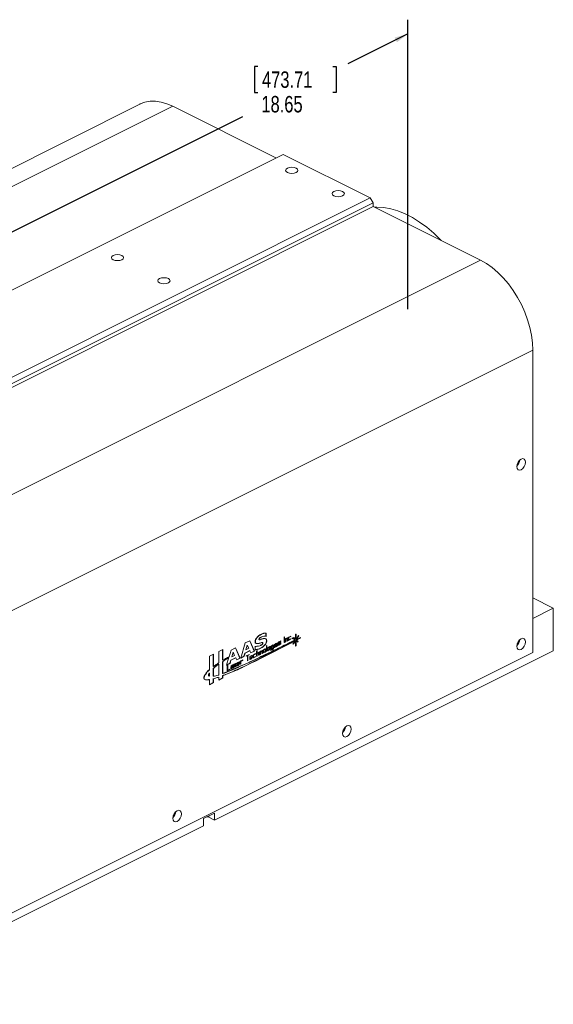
# Paper-space layout 'Sheet3' of a CAD drawing. Header units: inches. Extents: x 0.78 to 10.31, y 0.31 to 7.8.
# Tile 24 of 24: x 6.25 to 10.31, y 0.31 to 7.8. Entities that reach past the tile are written whole.
import ezdxf

# ---------------------------------------------------------------- set-up
doc = ezdxf.new("R2010")
doc.units = ezdxf.units.IN
doc.header["$MEASUREMENT"] = 0
doc.layers.add('SLD-0', color=7, linetype='Continuous')
doc.styles.add('SLDTEXTSTYLE3', font='TXT', dxfattribs={"width": 0.75})
doc.dimstyles.new('SLDDIMSTYLE2', dxfattribs={"dimtxt": 0.125, "dimasz": 0.13, "dimexe": 0, "dimexo": 0.0625, "dimgap": 0.03125, "dimtad": 0, "dimtih": 1, "dimtoh": 1, "dimlfac": 2, "dimrnd": 1e-09, "dimzin": 12, "dimdsep": 46, "dimtxsty": 'SLDTEXTSTYLE3', "dimsah": 1, "dimcen": 0.09, "dimadec": 0, "dimazin": 3, "dimtfac": 1, "dimtofl": 0, "dimtmove": 0, "dimatfit": 3, "dimfxl": 1, "dimfrac": 2, "dimtolj": 1, "dimtzin": 12, "dimarcsym": 0})

# ---------------------------------------------------------------- blocks, each defined once
blk = doc.blocks.new('_D_5')
at = {"layer": 'SLD-0'}
for p, q in [((9.2038, 5.5995), (9.2038, 7.8007)), ((9.2038, 7.6925), (8.7478, 7.4645)), ((8.0627, 7.4448), (8.0373, 7.4448)), ((8.0373, 7.4448), (8.0373, 7.2464)), ((8.6341, 7.4448), (8.6595, 7.4448)), ((8.6595, 7.4448), (8.6595, 7.2464)), ((8.0373, 7.2464), (8.0627, 7.2464)), ((8.6595, 7.2464), (8.6341, 7.2464)), ((2.6101, 4.3956), (7.949, 7.065)), ((2.6101, 3.0604), (2.6101, 4.5039))]:
    blk.add_line(p, q, dxfattribs=at)
for points in [[(9.2038, 7.6925), (9.1029, 7.6644), (9.1208, 7.6286)], [(2.6101, 4.3956), (2.7109, 4.4237), (2.6931, 4.4594)]]:
    blk.add_solid(points, dxfattribs=at)
at = {"layer": 'SLD-0', "char_height": 0.125, "attachment_point": 1, "style": 'SLDTEXTSTYLE3'}
for s, insert in [('473.71', (8.0944, 7.4075, -0.8317)), ('18.65', (8.0898, 7.2205, -0.8317))]:
    blk.add_mtext(s, dxfattribs=dict(at, insert=insert))

psp = doc.layouts.new('Sheet3')

# ---------------------------------------------------------------- linework, layer by layer
at = {"color": 7, "linetype": 'Continuous', "lineweight": 15}
for p, q in [((7.1649, 7.1579), (3.046, 5.0985)), ((3.2964, 5.0826), (7.4153, 7.142)), ((8.2009, 6.7493), (7.4153, 7.142)), ((8.255, 6.7763), (4.1361, 4.7169)), ((8.9179, 6.4449), (8.255, 6.7763)), ((4.799, 4.3854), (8.9179, 6.4449)), ((8.9179, 6.4449), (8.94, 6.4067)), ((8.94, 6.4067), (4.8211, 4.3473)), ((8.94, 6.4067), (8.94, 6.3797)), ((8.94, 6.3797), (9.7576, 5.9709)), ((9.7576, 5.9709), (5.6387, 3.9114)), ((10.1536, 5.2879), (6.0347, 3.2285)), ((10.1536, 5.2879), (10.1536, 2.9875)), ((10.3102, 3.325), (10.1536, 3.4033)), ((10.1536, 3.2467), (10.3102, 3.325)), ((10.3102, 3.325), (10.3102, 3.0002)), ((8.3342, 3.055), (8.348, 3.0761)), ((8.336, 3.0541), (8.3498, 3.0752)), ((7.7335, 1.7119), (10.3102, 3.0002)), ((8.1031, 3.0035), (8.1031, 2.9867)), ((8.1199, 2.9969), (8.1199, 3.0137)), ((8.1217, 2.996), (8.1217, 3.0128)), ((8.1909, 3.0264), (8.1909, 3.0507)), ((8.1985, 3.0451), (8.2097, 3.0507)), ((8.1985, 3.0361), (8.1985, 3.0413)), ((8.2003, 3.0353), (8.2003, 3.0404)), ((8.2359, 3.0625), (8.2238, 3.0565)), ((10.1536, 2.9875), (6.0347, 0.9281)), ((7.7232, 2.882), (7.7232, 2.9739)), ((7.725, 2.8811), (7.725, 2.9748)), ((7.7232, 2.882), (7.725, 2.8811)), ((7.7635, 2.8989), (7.7653, 2.898)), ((7.7653, 2.8172), (7.7653, 2.898)), ((7.8961, 2.8928), (7.884, 2.8867)), ((7.7335, 1.766), (7.6501, 1.7243)), ((7.6501, 1.6702), (7.6501, 1.7243)), ((7.6782, 1.7384), (7.6893, 1.734)), ((7.6893, 1.734), (7.7335, 1.7119)), ((7.7335, 1.766), (7.7335, 1.7119)), ((4.9334, 0.3118), (7.6501, 1.6702))]:
    psp.add_line(p, q, dxfattribs=at)
at = {"color": 144, "linetype": 'Continuous', "lineweight": 0}
for p, q in [((4.8211, 4.3202), (8.94, 6.3797)), ((8.0019, 3.0774), (7.9675, 3.0602)), ((8.0349, 2.9985), (8.0008, 3.0769)), ((8.0366, 2.9976), (8.0019, 3.0774)), ((8.1239, 3.1109), (8.1239, 3.1355)), ((8.1257, 3.1101), (8.1257, 3.1346)), ((8.2389, 3.0757), (8.2233, 3.0679)), ((8.2238, 3.0637), (8.2389, 3.0713)), ((8.2389, 3.0713), (8.2389, 3.0757)), ((8.2654, 3.1067), (8.2619, 3.1049)), ((8.2619, 3.1049), (8.2619, 3.0625)), ((8.2654, 3.0643), (8.2654, 3.1067)), ((8.2716, 3.088), (8.2716, 3.0674)), ((8.2734, 3.0899), (8.2845, 3.0955)), ((8.2734, 3.07), (8.2734, 3.0899)), ((8.2872, 3.0995), (8.2747, 3.0932)), ((8.2751, 3.089), (8.2863, 3.0946)), ((8.2751, 3.0691), (8.2751, 3.089)), ((8.2845, 3.0955), (8.2845, 3.0937)), ((8.2863, 3.0946), (8.2863, 3.0747)), ((8.2863, 3.0765), (8.2885, 3.0776)), ((8.2863, 3.0747), (8.2902, 3.0767)), ((8.2885, 3.0776), (8.2885, 3.0981)), ((8.2902, 3.0767), (8.2902, 3.0973)), ((8.2946, 3.0995), (8.2946, 3.0826)), ((8.2958, 3.0813), (8.3114, 3.0891)), ((8.2963, 3.1014), (8.3114, 3.109)), ((8.2963, 3.0853), (8.2963, 3.1014)), ((8.298, 3.0861), (8.2963, 3.0853)), ((8.3132, 3.1125), (8.2976, 3.1047)), ((8.2976, 3.0804), (8.3132, 3.0882)), ((8.298, 3.1005), (8.3132, 3.1081)), ((8.298, 3.0844), (8.298, 3.1005)), ((8.3132, 3.0919), (8.298, 3.0844)), ((8.3114, 3.109), (8.3114, 3.1116)), ((8.3114, 3.0891), (8.3114, 3.0911)), ((8.3132, 3.1081), (8.3132, 3.1125)), ((8.3132, 3.0882), (8.3132, 3.0919)), ((8.3273, 3.0997), (8.3232, 3.0977)), ((8.3232, 3.0977), (8.3232, 3.0926)), ((8.3232, 3.0926), (8.3273, 3.0946)), ((8.3273, 3.0946), (8.3273, 3.0997)), ((8.3469, 3.0769), (8.3301, 3.0511)), ((8.336, 3.1012), (8.3321, 3.0953)), ((8.3321, 3.0953), (8.3476, 3.082)), ((8.348, 3.09), (8.3357, 3.1008)), ((8.3498, 3.0891), (8.336, 3.1012)), ((8.348, 3.0907), (8.348, 3.09)), ((8.348, 3.0761), (8.3498, 3.0752)), ((8.3539, 3.1282), (8.3498, 3.1261)), ((8.3498, 3.1261), (8.3498, 3.0891)), ((8.3498, 3.0752), (8.3498, 3.036)), ((8.3521, 3.0886), (8.3521, 3.1273)), ((8.3539, 3.0913), (8.3521, 3.0886)), ((8.3521, 3.0389), (8.3521, 3.0775)), ((8.3521, 3.0775), (8.3539, 3.076)), ((8.3539, 3.0877), (8.3539, 3.1282)), ((8.3728, 3.1166), (8.3539, 3.0877)), ((8.3539, 3.0766), (8.3674, 3.065)), ((8.3539, 3.038), (8.3539, 3.0766)), ((8.3555, 3.0877), (8.3735, 3.1151)), ((8.359, 3.0893), (8.3555, 3.0877)), ((8.3684, 3.0721), (8.3556, 3.0833)), ((8.3573, 3.0868), (8.3752, 3.1142)), ((8.3701, 3.0712), (8.3574, 3.0824)), ((8.3658, 3.0663), (8.3684, 3.0721)), ((8.3674, 3.065), (8.3701, 3.0712)), ((8.3735, 3.1151), (8.3724, 3.1161)), ((8.3752, 3.1142), (8.3728, 3.1166)), ((8.3859, 3.0993), (8.3859, 3.1007)), ((8.3877, 3.0984), (8.3877, 3.1015)), ((7.7961, 3.0103), (7.7653, 2.9949)), ((7.7943, 2.9294), (7.7943, 3.0094)), ((7.7961, 2.9285), (7.7961, 3.0103)), ((7.8597, 3.0063), (7.8444, 2.9559)), ((7.8941, 3.0236), (7.8597, 3.0063)), ((7.9271, 2.9446), (7.893, 3.023)), ((7.9289, 2.9437), (7.8941, 3.0236)), ((7.9675, 3.0602), (7.9327, 2.9456)), ((7.9645, 2.9837), (8.0013, 3.0021)), ((7.9663, 2.9828), (8.0031, 3.0012)), ((7.9829, 3.0443), (7.9721, 3.0085)), ((7.9721, 3.0085), (7.9938, 3.0194)), ((7.9938, 3.0194), (7.9829, 3.0443)), ((8.0013, 3.0021), (8.0019, 3.0006)), ((8.0031, 3.0012), (8.0104, 2.9845)), ((8.0097, 2.9859), (8.0349, 2.9985)), ((8.0104, 2.9845), (8.0366, 2.9976)), ((8.0427, 3.0323), (8.0427, 3.0077)), ((8.0572, 3.0029), (8.0537, 3.0012)), ((8.0537, 3.0012), (8.0537, 2.9588)), ((8.0572, 2.9848), (8.0572, 3.0029)), ((8.0808, 2.9942), (8.0919, 2.9998)), ((8.0946, 3.0038), (8.0821, 2.9975)), ((8.0825, 2.9934), (8.0937, 2.9989)), ((8.0919, 2.9998), (8.0919, 2.998)), ((8.0937, 2.9989), (8.0937, 2.9791)), ((8.0959, 2.982), (8.0959, 3.0025)), ((8.0976, 2.9811), (8.0976, 3.0016)), ((8.1159, 3.011), (8.1048, 3.0054)), ((8.1048, 3.0054), (8.1048, 2.9893)), ((8.1186, 3.015), (8.1061, 3.0087)), ((8.1177, 3.0101), (8.1065, 3.0045)), ((8.1065, 3.0045), (8.1065, 2.9884)), ((8.1159, 3.0092), (8.1159, 3.011)), ((8.1177, 2.994), (8.1177, 3.0101)), ((8.1199, 3.0137), (8.1217, 3.0128)), ((8.1199, 2.9969), (8.1217, 2.996)), ((8.1312, 3.0399), (8.1277, 3.0382)), ((8.1277, 3.0382), (8.1277, 2.9958)), ((8.1277, 2.9975), (8.1294, 2.9984)), ((8.1277, 2.9958), (8.1312, 2.9975)), ((8.1294, 2.9984), (8.1294, 3.039)), ((8.1312, 2.9975), (8.1312, 3.0399)), ((8.1381, 3.0208), (8.1381, 3.0039)), ((8.1394, 3.0026), (8.1519, 3.0089)), ((8.151, 3.0283), (8.1398, 3.0227)), ((8.1398, 3.0227), (8.1398, 3.0066)), ((8.1398, 3.0066), (8.1416, 3.0074)), ((8.1537, 3.0323), (8.1411, 3.026)), ((8.1411, 3.0017), (8.1537, 3.008)), ((8.1528, 3.0274), (8.1416, 3.0218)), ((8.1416, 3.0218), (8.1416, 3.0057)), ((8.1416, 3.0057), (8.1528, 3.0113)), ((8.151, 3.0265), (8.151, 3.0283)), ((8.1528, 3.0113), (8.1528, 3.0274)), ((8.1549, 3.0141), (8.1549, 3.031)), ((8.1567, 3.0132), (8.1567, 3.0301)), ((8.1629, 3.0333), (8.1629, 3.0164)), ((8.1785, 3.0135), (8.1629, 3.0057)), ((8.1629, 3.0037), (8.1767, 3.0106)), ((8.1629, 3.002), (8.1785, 3.0098)), ((8.1629, 3.0057), (8.1629, 3.002)), ((8.1642, 3.0151), (8.1767, 3.0214)), ((8.1758, 3.0408), (8.1646, 3.0352)), ((8.1646, 3.0352), (8.1646, 3.019)), ((8.1646, 3.019), (8.1664, 3.0199)), ((8.1785, 3.0448), (8.1659, 3.0385)), ((8.1659, 3.0142), (8.1785, 3.0205)), ((8.1776, 3.0399), (8.1664, 3.0343)), ((8.1664, 3.0343), (8.1664, 3.0182)), ((8.1664, 3.0182), (8.1776, 3.0237)), ((8.1758, 3.039), (8.1758, 3.0408)), ((8.1767, 3.0214), (8.1767, 3.0196)), ((8.1776, 3.0237), (8.1776, 3.0399)), ((8.1785, 3.0205), (8.1785, 3.0135)), ((8.1797, 3.0159), (8.1797, 3.0434)), ((8.1815, 3.015), (8.1815, 3.0426)), ((8.1909, 3.0507), (8.1874, 3.0489)), ((8.1874, 3.0489), (8.1874, 3.0247)), ((8.1874, 3.0247), (8.1909, 3.0264)), ((8.1891, 3.0273), (8.1891, 3.0498)), ((8.1891, 3.0273), (8.1909, 3.0264)), ((8.1968, 3.0504), (8.1968, 3.0335)), ((8.1981, 3.0322), (8.2097, 3.038)), ((8.2097, 3.0579), (8.1985, 3.0523)), ((8.1985, 3.0523), (8.1985, 3.0451)), ((8.1985, 3.0413), (8.2106, 3.0473)), ((8.1985, 3.0451), (8.2003, 3.0442)), ((8.1985, 3.0413), (8.2003, 3.0404)), ((8.1985, 3.0361), (8.2003, 3.0353)), ((8.2124, 3.0619), (8.1999, 3.0556)), ((8.1999, 3.0313), (8.2115, 3.0371)), ((8.2003, 3.0442), (8.2115, 3.0498)), ((8.2003, 3.0404), (8.2124, 3.0464)), ((8.2115, 3.0408), (8.2003, 3.0353)), ((8.2097, 3.0507), (8.2097, 3.0579)), ((8.2097, 3.0507), (8.2115, 3.0498)), ((8.2097, 3.038), (8.2097, 3.04)), ((8.2115, 3.0371), (8.2115, 3.0408)), ((8.2137, 3.0525), (8.2137, 3.0606)), ((8.2154, 3.0516), (8.2154, 3.0597)), ((8.2203, 3.0627), (8.2203, 3.0546)), ((8.2359, 3.0536), (8.2203, 3.0458)), ((8.2203, 3.0421), (8.2359, 3.0499)), ((8.2203, 3.0458), (8.2203, 3.0421)), ((8.2238, 3.0583), (8.222, 3.0574)), ((8.222, 3.0574), (8.2238, 3.0565)), ((8.2233, 3.0524), (8.2359, 3.0587)), ((8.2238, 3.0565), (8.2238, 3.0637)), ((8.2359, 3.0587), (8.2359, 3.0536)), ((8.2389, 3.0551), (8.2389, 3.0603)), ((8.2619, 3.0625), (8.2654, 3.0643)), ((8.2716, 3.0692), (8.2734, 3.07)), ((8.2716, 3.0674), (8.2751, 3.0691)), ((8.3301, 3.0511), (8.336, 3.0541)), ((8.3318, 3.0538), (8.3342, 3.055)), ((8.3342, 3.055), (8.336, 3.0541)), ((8.3498, 3.0377), (8.3521, 3.0389)), ((8.3498, 3.036), (8.3539, 3.038)), ((7.725, 2.9748), (7.6942, 2.9594)), ((7.6942, 2.9594), (7.6942, 2.8555)), ((7.7653, 2.9949), (7.7653, 2.9091)), ((7.8429, 2.9509), (7.825, 2.8918)), ((7.8412, 2.9518), (7.8403, 2.9492)), ((7.8495, 2.9058), (7.8568, 2.9298)), ((7.8513, 2.9049), (7.8585, 2.9289)), ((7.8568, 2.9298), (7.8936, 2.9482)), ((7.8585, 2.9289), (7.8953, 2.9473)), ((7.8752, 2.9905), (7.8643, 2.9546)), ((7.8643, 2.9546), (7.886, 2.9655)), ((7.886, 2.9655), (7.8752, 2.9905)), ((7.8936, 2.9482), (7.8942, 2.9467)), ((7.8953, 2.9473), (7.9026, 2.9306)), ((7.902, 2.932), (7.9271, 2.9446)), ((7.9026, 2.9306), (7.9289, 2.9437)), ((7.9327, 2.9456), (7.959, 2.9588)), ((7.9334, 2.9477), (7.9573, 2.9597)), ((7.9496, 2.9316), (7.934, 2.9238)), ((7.9345, 2.9196), (7.9496, 2.9272)), ((7.9496, 2.9272), (7.9496, 2.9316)), ((7.9573, 2.9597), (7.9645, 2.9837)), ((7.959, 2.9588), (7.9663, 2.9828)), ((7.9963, 2.9726), (7.9752, 2.962)), ((7.9752, 2.9585), (7.9843, 2.9631)), ((7.9752, 2.962), (7.9752, 2.9585)), ((7.9843, 2.9631), (7.9843, 2.9242)), ((7.9843, 2.9242), (7.9878, 2.9259)), ((7.9878, 2.9648), (7.9963, 2.9691)), ((7.9878, 2.9259), (7.9878, 2.9648)), ((7.9963, 2.9691), (7.9963, 2.9726)), ((8.0016, 2.953), (8.0016, 2.9361)), ((8.0033, 2.9477), (8.0144, 2.9533)), ((8.0033, 2.9477), (8.005, 2.9468)), ((8.0171, 2.9645), (8.0046, 2.9582)), ((8.0046, 2.9339), (8.0162, 2.9398)), ((8.005, 2.9468), (8.0162, 2.9524)), ((8.005, 2.943), (8.0171, 2.949)), ((8.0162, 2.9435), (8.005, 2.9379)), ((8.005, 2.9379), (8.005, 2.943)), ((8.0144, 2.9533), (8.0162, 2.9524)), ((8.0162, 2.9398), (8.0162, 2.9435)), ((8.0202, 2.9543), (8.0202, 2.9623)), ((8.0273, 2.9658), (8.0273, 2.949)), ((8.0459, 2.9788), (8.0303, 2.9711)), ((8.0303, 2.9468), (8.0459, 2.9546)), ((8.0307, 2.9669), (8.0459, 2.9744)), ((8.0307, 2.9507), (8.0307, 2.9669)), ((8.0459, 2.9583), (8.0307, 2.9507)), ((8.0459, 2.9744), (8.0459, 2.9788)), ((8.0459, 2.9546), (8.0459, 2.9583)), ((8.0537, 2.9588), (8.0572, 2.9605)), ((8.0693, 2.9908), (8.0572, 2.9848)), ((8.0572, 2.9804), (8.0684, 2.986)), ((8.0572, 2.9605), (8.0572, 2.9804)), ((8.0684, 2.986), (8.0684, 2.9661)), ((8.0684, 2.9661), (8.0723, 2.9681)), ((8.0723, 2.9681), (8.0723, 2.9886)), ((8.079, 2.9923), (8.079, 2.9718)), ((8.079, 2.9735), (8.0808, 2.9744)), ((8.079, 2.9718), (8.0825, 2.9735)), ((8.0808, 2.9744), (8.0808, 2.9942)), ((8.0825, 2.9735), (8.0825, 2.9934)), ((8.0937, 2.9809), (8.0959, 2.982)), ((8.0937, 2.9791), (8.0976, 2.9811)), ((8.1043, 2.9854), (8.1169, 2.9916)), ((8.1048, 2.9893), (8.1065, 2.9902)), ((8.1061, 2.9845), (8.1186, 2.9907)), ((8.1065, 2.9884), (8.1177, 2.994)), ((7.7232, 2.8664), (7.7232, 2.8079)), ((7.7232, 2.8664), (7.725, 2.8655)), ((7.725, 2.8655), (7.725, 2.807)), ((7.7943, 2.8281), (7.7943, 2.9201)), ((7.7961, 2.8272), (7.7961, 2.9192)), ((7.825, 2.8918), (7.8513, 2.9049)), ((7.8256, 2.8938), (7.8495, 2.9058)), ((7.8348, 2.8917), (7.8305, 2.8896)), ((7.8305, 2.8896), (7.8305, 2.8514)), ((7.8318, 2.8501), (7.8474, 2.8579)), ((7.8331, 2.8551), (7.8331, 2.8909)), ((7.8348, 2.856), (7.8331, 2.8551)), ((7.8336, 2.8492), (7.8491, 2.857)), ((7.8348, 2.8542), (7.8348, 2.8917)), ((7.8491, 2.8614), (7.8348, 2.8542)), ((7.8474, 2.8579), (7.8474, 2.8605)), ((7.8491, 2.857), (7.8491, 2.8614)), ((7.8571, 2.8728), (7.8571, 2.8648)), ((7.8583, 2.8635), (7.8709, 2.8698)), ((7.8704, 2.8811), (7.8593, 2.8756)), ((7.8593, 2.8756), (7.8593, 2.8684)), ((7.8593, 2.8684), (7.861, 2.8692)), ((7.8722, 2.8841), (7.8601, 2.878)), ((7.8601, 2.8626), (7.8726, 2.8689)), ((7.8726, 2.8931), (7.861, 2.8873)), ((7.861, 2.8854), (7.8704, 2.8901)), ((7.861, 2.8836), (7.8722, 2.8892)), ((7.861, 2.8873), (7.861, 2.8836)), ((7.8722, 2.8803), (7.861, 2.8747)), ((7.861, 2.8747), (7.861, 2.8675)), ((7.861, 2.8675), (7.8722, 2.8731)), ((7.8704, 2.8901), (7.8704, 2.8883)), ((7.8704, 2.8794), (7.8704, 2.8811)), ((7.8722, 2.8892), (7.8722, 2.8841)), ((7.8722, 2.8731), (7.8722, 2.8803)), ((7.8739, 2.875), (7.8739, 2.8918)), ((7.8757, 2.8741), (7.8757, 2.8909)), ((7.8805, 2.8929), (7.8805, 2.8848)), ((7.8961, 2.8838), (7.8805, 2.876)), ((7.8805, 2.8723), (7.8961, 2.8801)), ((7.8805, 2.876), (7.8805, 2.8723)), ((7.884, 2.8885), (7.8822, 2.8876)), ((7.8822, 2.8876), (7.884, 2.8867)), ((7.8991, 2.9059), (7.8836, 2.8981)), ((7.8836, 2.8827), (7.8961, 2.8889)), ((7.884, 2.8939), (7.8991, 2.9015)), ((7.884, 2.8867), (7.884, 2.8939)), ((7.8961, 2.8889), (7.8961, 2.8838)), ((7.8991, 2.9015), (7.8991, 2.9059)), ((7.8991, 2.8853), (7.8991, 2.8906)), ((7.9064, 2.9061), (7.9064, 2.8893)), ((7.9077, 2.888), (7.9193, 2.8938)), ((7.9193, 2.9136), (7.9081, 2.908)), ((7.9081, 2.908), (7.9081, 2.9008)), ((7.9081, 2.9008), (7.9193, 2.9064)), ((7.9081, 2.897), (7.9202, 2.9031)), ((7.9081, 2.8919), (7.9081, 2.897)), ((7.9099, 2.8928), (7.9081, 2.8919)), ((7.922, 2.9176), (7.9094, 2.9113)), ((7.9094, 2.8871), (7.921, 2.8929)), ((7.9099, 2.8961), (7.922, 2.9022)), ((7.921, 2.8966), (7.9099, 2.891)), ((7.9099, 2.891), (7.9099, 2.8961)), ((7.9193, 2.9064), (7.9193, 2.9136)), ((7.9193, 2.8938), (7.9193, 2.8957)), ((7.921, 2.8929), (7.921, 2.8966)), ((7.9232, 2.9083), (7.9232, 2.9163)), ((7.925, 2.9074), (7.925, 2.9154)), ((7.931, 2.9186), (7.931, 2.8981)), ((7.931, 2.8981), (7.9345, 2.8998)), ((7.9345, 2.8998), (7.9345, 2.9196)), ((7.6924, 2.8266), (7.6924, 2.8318)), ((7.6924, 2.8081), (7.6924, 2.809)), ((7.6942, 2.8072), (7.6942, 2.8309)), ((7.6942, 2.7815), (7.6942, 2.7429)), ((7.7232, 2.8079), (7.725, 2.8083)), ((7.7232, 2.7591), (7.7232, 2.7891)), ((7.725, 2.7583), (7.725, 2.7883)), ((7.7635, 2.8012), (7.7635, 2.7997)), ((7.7653, 2.8003), (7.7653, 2.7784)), ((7.7653, 2.7802), (7.7943, 2.7947)), ((7.7653, 2.7784), (7.7961, 2.7938)), ((7.7943, 2.7947), (7.7943, 2.8119)), ((7.7961, 2.7938), (7.7961, 2.811)), ((7.6942, 2.7446), (7.7232, 2.7591)), ((7.6942, 2.7429), (7.725, 2.7583))]:
    psp.add_line(p, q, dxfattribs=at)
at = {"color": 8, "linetype": 'Continuous', "lineweight": 15}
psp.add_line((7.6893, 1.7439), (7.6893, 1.734), dxfattribs=at)
at = {"color": 7, "linetype": 'Continuous', "lineweight": 15, "flags": 128}
for points in [[(7.4153, 7.142), (7.371, 7.1612), (7.3272, 7.1739), (7.2845, 7.1802), (7.2435, 7.1799), (7.2046, 7.173), (7.1684, 7.1597), (7.1649, 7.1579)], [(8.2881, 6.6382), (8.3034, 6.6331), (8.3213, 6.6313), (8.3392, 6.6331), (8.3544, 6.6382), (8.3646, 6.6458), (8.3682, 6.6548), (8.3646, 6.6638), (8.3544, 6.6714), (8.3392, 6.6764), (8.3213, 6.6782), (8.3034, 6.6764), (8.2881, 6.6714), (8.278, 6.6638), (8.2744, 6.6548), (8.278, 6.6458), (8.2881, 6.6382)], [(8.6417, 6.4614), (8.6569, 6.4564), (8.6748, 6.4546), (8.6928, 6.4564), (8.708, 6.4614), (8.7182, 6.469), (8.7217, 6.478), (8.7182, 6.487), (8.708, 6.4946), (8.6928, 6.4997), (8.6748, 6.5014), (8.6569, 6.4997), (8.6417, 6.4946), (8.6315, 6.487), (8.628, 6.478), (8.6315, 6.469), (8.6417, 6.4614)], [(9.4581, 6.1207), (9.4521, 6.1269), (9.4005, 6.1769), (9.3474, 6.2219), (9.2932, 6.2616), (9.2383, 6.2957), (9.1831, 6.3239), (9.128, 6.346), (9.0736, 6.3617), (9.0203, 6.3711), (8.9684, 6.374), (8.9523, 6.3736)], [(6.9623, 5.9753), (6.9775, 5.9702), (6.9955, 5.9684), (7.0134, 5.9702), (7.0286, 5.9753), (7.0388, 5.9829), (7.0423, 5.9919), (7.0388, 6.0008), (7.0286, 6.0084), (7.0134, 6.0135), (6.9955, 6.0153), (6.9775, 6.0135), (6.9623, 6.0084), (6.9522, 6.0008), (6.9486, 5.9919), (6.9522, 5.9829), (6.9623, 5.9753)], [(9.7576, 5.9709), (9.8019, 5.9457), (9.8457, 5.9147), (9.8884, 5.8783), (9.9294, 5.837), (9.9683, 5.7912), (10.0045, 5.7416), (10.0376, 5.6888), (10.0672, 5.6335), (10.0929, 5.5763), (10.1144, 5.518), (10.1314, 5.4592), (10.1437, 5.4008), (10.1511, 5.3435), (10.1536, 5.2879)], [(7.316, 5.7986), (7.3311, 5.7935), (7.349, 5.7917), (7.3669, 5.7935), (7.3821, 5.7986), (7.3922, 5.8061), (7.3958, 5.8151), (7.3922, 5.824), (7.3821, 5.8316), (7.3669, 5.8367), (7.349, 5.8385), (7.3311, 5.8367), (7.316, 5.8316), (7.3058, 5.824), (7.3023, 5.8151), (7.3058, 5.8061), (7.316, 5.7986)], [(10.0652, 4.3776), (10.0779, 4.387), (10.0886, 4.4012), (10.0958, 4.418), (10.0983, 4.4348), (10.0958, 4.449), (10.0886, 4.4586), (10.0779, 4.462), (10.0652, 4.4588), (10.0525, 4.4494), (10.0418, 4.4352), (10.0346, 4.4184), (10.0321, 4.4016), (10.0346, 4.3873), (10.0418, 4.3778), (10.0525, 4.3743), (10.0652, 4.3776)], [(10.0652, 3.011), (10.0779, 3.0204), (10.0886, 3.0346), (10.0958, 3.0514), (10.0983, 3.0682), (10.0958, 3.0824), (10.0886, 3.092), (10.0779, 3.0955), (10.0652, 3.0922), (10.0525, 3.0828), (10.0418, 3.0686), (10.0346, 3.0518), (10.0321, 3.035), (10.0346, 3.0208), (10.0418, 3.0112), (10.0525, 3.0078), (10.0652, 3.011)], [(8.7394, 2.3481), (8.7521, 2.3575), (8.7628, 2.3717), (8.77, 2.3885), (8.7725, 2.4053), (8.77, 2.4195), (8.7628, 2.4291), (8.7521, 2.4325), (8.7394, 2.4293), (8.7267, 2.4199), (8.7159, 2.4057), (8.7087, 2.3889), (8.7062, 2.3721), (8.7087, 2.3578), (8.7159, 2.3483), (8.7267, 2.3448), (8.7394, 2.3481)], [(7.4489, 1.7029), (7.4616, 1.7123), (7.4723, 1.7265), (7.4795, 1.7432), (7.482, 1.76), (7.4795, 1.7743), (7.4723, 1.7839), (7.4616, 1.7873), (7.4489, 1.7841), (7.4362, 1.7746), (7.4255, 1.7604), (7.4183, 1.7437), (7.4158, 1.7269), (7.4183, 1.7126), (7.4255, 1.703), (7.4362, 1.6996), (7.4489, 1.7029)]]:
    psp.add_lwpolyline(points, dxfattribs=at)
at = {"color": 144, "linetype": 'Continuous', "lineweight": 0, "flags": 128}
for points in [[(8.2949, 3.081), (8.2952, 3.0811), (8.2958, 3.0813)], [(10.0361, 3.0564), (10.0394, 3.0614), (10.0442, 3.0725)], [(8.1385, 3.0023), (8.1388, 3.0024), (8.1394, 3.0026)], [(8.1633, 3.0148), (8.1636, 3.0149), (8.1642, 3.0151)], [(8.1972, 3.0319), (8.1975, 3.032), (8.1981, 3.0322)], [(8.1034, 2.9851), (8.1037, 2.9851), (8.1043, 2.9854)], [(7.8309, 2.8498), (7.8312, 2.8498), (7.8318, 2.8501)], [(7.8574, 2.8632), (7.8577, 2.8633), (7.8583, 2.8635)], [(7.9068, 2.8877), (7.9071, 2.8877), (7.9077, 2.888)], [(8.7103, 2.3935), (8.7135, 2.3985), (8.7184, 2.4096)], [(7.42, 1.7489), (7.4227, 1.7531), (7.4273, 1.7635)]]:
    psp.add_lwpolyline(points, dxfattribs=at)
at = {"color": 144, "linetype": 'Continuous', "lineweight": 0}
for centre, radius, start, end in [((9.9849, 4.4583), 0.0712, 311.65111, 355.21879), ((8.2778, 3.0878), 0.0062, 120.75795, 179.03217), ((8.2882, 3.0977), 0.00205, 348.36469, 119.77021), ((8.2853, 3.0983), 0.00314, 358.00346, 28.18202), ((8.2966, 3.0822), 0.00205, 168.3647, 299.77022), ((8.3008, 3.0994), 0.0062, 120.75785, 179.03218), ((9.9849, 3.0918), 0.0712, 311.65111, 355.21879), ((8.0852, 2.9922), 0.0062, 120.75787, 179.03218), ((8.0956, 3.002), 0.00205, 348.36474, 119.77022), ((8.0927, 3.0026), 0.00314, 358.00349, 28.18207), ((8.1093, 3.0034), 0.0062, 120.75785, 179.03218), ((8.1137, 2.997), 0.0062, 300.75785, 359.03218), ((8.1197, 3.0132), 0.00205, 348.36465, 119.77012), ((8.1155, 2.9961), 0.0062, 300.75785, 359.03218), ((8.1168, 3.0138), 0.00314, 358.00343, 28.18204), ((8.1443, 3.0207), 0.0062, 120.75785, 179.03218), ((8.1401, 3.0035), 0.00205, 168.36471, 299.77022), ((8.1487, 3.0142), 0.0062, 300.75786, 359.03218), ((8.1547, 3.0305), 0.00205, 348.36474, 119.77023), ((8.1505, 3.0133), 0.0062, 300.75786, 359.03218), ((8.1518, 3.0311), 0.00314, 358.00349, 28.18205), ((8.1691, 3.0332), 0.0062, 120.75785, 179.03218), ((8.1649, 3.016), 0.00205, 168.3647, 299.77021), ((8.1735, 3.016), 0.0062, 300.75785, 359.03215), ((8.1795, 3.043), 0.00205, 348.36474, 119.77022), ((8.1753, 3.0151), 0.0062, 300.75785, 359.03215), ((8.1766, 3.0436), 0.00314, 358.00348, 28.18209), ((8.203, 3.0503), 0.0062, 120.7578, 179.03219), ((8.1988, 3.0331), 0.00205, 168.36474, 299.77022), ((8.2075, 3.0526), 0.0062, 300.75778, 359.03219), ((8.2134, 3.0601), 0.00205, 348.3647, 119.77021), ((8.2092, 3.0518), 0.0062, 300.75778, 359.03219), ((8.2105, 3.0607), 0.00314, 358.00346, 28.18202), ((8.2265, 3.0625), 0.0062, 120.75785, 179.03218), ((8.2223, 3.0542), 0.00205, 168.36469, 299.77021), ((8.2369, 3.0608), 0.00205, 348.36473, 119.77022), ((8.2327, 3.0552), 0.0062, 300.75785, 359.03219), ((7.9372, 2.9185), 0.0062, 120.75784, 179.03219), ((8.0036, 2.9357), 0.00205, 168.36473, 299.77022), ((8.0078, 2.9529), 0.0062, 120.75785, 179.03218), ((8.0182, 2.9627), 0.00205, 348.3647, 119.77022), ((8.014, 2.9544), 0.0062, 300.75785, 359.03218), ((8.0293, 2.9486), 0.00205, 168.3647, 299.77022), ((8.0335, 2.9657), 0.0062, 120.75785, 179.03218), ((8.0703, 2.9891), 0.00205, 348.36475, 119.77023), ((8.1051, 2.9863), 0.00205, 168.36471, 299.77022), ((7.8325, 2.851), 0.00205, 168.36471, 299.77019), ((7.8591, 2.8644), 0.00205, 168.36469, 299.77021), ((7.8633, 2.8727), 0.0062, 120.75789, 179.03218), ((7.8677, 2.8751), 0.0062, 300.75783, 359.03219), ((7.8737, 2.8914), 0.00205, 348.36475, 119.77023), ((7.8695, 2.8742), 0.0062, 300.75783, 359.03219), ((7.8708, 2.8919), 0.00314, 358.00349, 28.18209), ((7.8867, 2.8928), 0.0062, 120.75785, 179.03218), ((7.8825, 2.8844), 0.00205, 168.36475, 299.77023), ((7.8971, 2.891), 0.00205, 348.36475, 119.77023), ((7.8929, 2.8854), 0.0062, 300.75785, 359.03219), ((7.9126, 2.906), 0.0062, 120.75787, 179.03218), ((7.9084, 2.8889), 0.00205, 168.36472, 299.77022), ((7.917, 2.9084), 0.0062, 300.75785, 359.03218), ((7.923, 2.9158), 0.00205, 348.36472, 119.77022), ((7.9188, 2.9075), 0.0062, 300.75785, 359.03218), ((7.9201, 2.9164), 0.00314, 358.00348, 28.18205), ((8.6591, 2.4288), 0.0712, 311.65111, 355.21879), ((7.3686, 1.7836), 0.0712, 311.65111, 355.21879)]:
    psp.add_arc(centre, radius, start, end, dxfattribs=at)
for points, knots in [([(8.3458, 3.0829), (8.3329, 3.0766), (8.2818, 3.0515), (8.2006, 3.0103), (8.1107, 2.9682), (8.011, 2.9198), (7.9083, 2.8733), (7.8273, 2.8396), (7.7943, 2.8281)], [0.339725, 0.339725, 0.339725, 0.339725, 0.3830618, 0.5105589, 0.6114133, 0.6838853, 0.8442511, 0.9552935, 0.9552935, 0.9552935, 0.9552935]), ([(7.7943, 2.8119), (7.8021, 2.8147), (7.8435, 2.8303), (7.9377, 2.8708), (8.1041, 2.9551), (8.2462, 3.026), (8.3356, 3.0728), (8.3451, 3.0778)], [0.3925034, 0.3925034, 0.3925034, 0.3925034, 0.4165393, 0.5205077, 0.682968, 0.928674, 0.9581341, 0.9581341, 0.9581341, 0.9581341]), ([(8.3476, 3.082), (8.3346, 3.0757), (8.2836, 3.0507), (8.2024, 3.0094), (8.1125, 2.9674), (8.0127, 2.9189), (7.91, 2.8724), (7.829, 2.8387), (7.7961, 2.8272)], [0.339725, 0.339725, 0.339725, 0.339725, 0.3830618, 0.5105589, 0.6114133, 0.6838853, 0.8442511, 0.9552935, 0.9552935, 0.9552935, 0.9552935]), ([(7.7961, 2.811), (7.8039, 2.8138), (7.8452, 2.8294), (7.9395, 2.8699), (8.1059, 2.9542), (8.248, 3.0251), (8.3373, 3.0719), (8.3469, 3.0769)], [0.3925034, 0.3925034, 0.3925034, 0.3925034, 0.4165393, 0.5205077, 0.682968, 0.928674, 0.9581341, 0.9581341, 0.9581341, 0.9581341]), ([(8.1239, 3.1355), (8.1181, 3.1352), (8.1005, 3.1341), (8.0741, 3.1207), (8.0514, 3.0989), (8.0418, 3.0782), (8.0414, 3.0567), (8.0622, 3.055), (8.0799, 3.0594), (8.094, 3.0656), (8.1007, 3.0637), (8.0995, 3.052), (8.0882, 3.0441), (8.0739, 3.0366), (8.0581, 3.0364), (8.046, 3.0341), (8.0409, 3.0331)], [0, 0, 0, 0, 0.080635, 0.241504, 0.334286, 0.382276, 0.446024, 0.528825, 0.644928, 0.689179, 0.712885, 0.737251, 0.786671, 0.837257, 0.930787, 1, 1, 1, 1]), ([(8.0409, 3.0086), (8.049, 3.01), (8.0689, 3.0134), (8.0957, 3.025), (8.1167, 3.0452), (8.1296, 3.0649), (8.1301, 3.0884), (8.1168, 3.0956), (8.1005, 3.093), (8.0862, 3.0886), (8.0744, 3.0834), (8.0686, 3.0901), (8.0812, 3.1034), (8.0928, 3.1079), (8.1087, 3.1134), (8.1186, 3.1118), (8.1239, 3.1109)], [0, 0, 0, 0, 0.10891, 0.268386, 0.335806, 0.397903, 0.475844, 0.544942, 0.607821, 0.693616, 0.736735, 0.753222, 0.801086, 0.853611, 0.922313, 1, 1, 1, 1]), ([(8.1257, 3.1346), (8.1198, 3.1343), (8.1023, 3.1332), (8.0759, 3.1198), (8.0532, 3.098), (8.0435, 3.0773), (8.0432, 3.0558), (8.0639, 3.0541), (8.0816, 3.0585), (8.0958, 3.0647), (8.1025, 3.0628), (8.1013, 3.0511), (8.0899, 3.0432), (8.0756, 3.0357), (8.0599, 3.0356), (8.0478, 3.0332), (8.0427, 3.0323)], [0, 0, 0, 0, 0.080635, 0.241504, 0.334286, 0.382276, 0.446024, 0.528825, 0.644928, 0.689179, 0.712885, 0.737251, 0.786671, 0.837257, 0.930787, 1, 1, 1, 1]), ([(8.0427, 3.0077), (8.0507, 3.0091), (8.0706, 3.0125), (8.0975, 3.0241), (8.1184, 3.0444), (8.1313, 3.064), (8.1319, 3.0875), (8.1185, 3.0947), (8.1023, 3.0921), (8.088, 3.0877), (8.0761, 3.0825), (8.0704, 3.0892), (8.083, 3.1025), (8.0946, 3.1071), (8.1105, 3.1125), (8.1204, 3.1109), (8.1257, 3.1101)], [0, 0, 0, 0, 0.10891, 0.268386, 0.335806, 0.397903, 0.475844, 0.544942, 0.607821, 0.693616, 0.736735, 0.753222, 0.801086, 0.853611, 0.922313, 1, 1, 1, 1]), ([(7.8444, 2.9559), (7.8354, 2.9511), (7.8193, 2.9423), (7.8032, 2.9328), (7.7961, 2.9285)], [0.02219366, 0.02219366, 0.02219366, 0.02219366, 0.04992599, 0.07194645, 0.07194645, 0.07194645, 0.07194645]), ([(7.7961, 2.9192), (7.7994, 2.9214), (7.8149, 2.9318), (7.8307, 2.9423), (7.8429, 2.9509)], [0.0263415, 0.0263415, 0.0263415, 0.0263415, 0.03735295, 0.07901393, 0.07901393, 0.07901393, 0.07901393]), ([(7.6924, 2.8564), (7.6894, 2.8536), (7.6773, 2.8415), (7.6623, 2.8233), (7.6509, 2.7986), (7.6542, 2.7835), (7.6687, 2.7793), (7.6818, 2.7806), (7.6912, 2.7821), (7.6924, 2.7824)], [0.1781737, 0.1781737, 0.1781737, 0.1781737, 0.187873, 0.2184634, 0.2310837, 0.2437135, 0.2564369, 0.2823448, 0.286273, 0.286273, 0.286273, 0.286273]), ([(7.6942, 2.8555), (7.6912, 2.8527), (7.6791, 2.8406), (7.664, 2.8224), (7.6526, 2.7977), (7.656, 2.7826), (7.6705, 2.7784), (7.6836, 2.7798), (7.6929, 2.7813), (7.6942, 2.7815)], [0.1781737, 0.1781737, 0.1781737, 0.1781737, 0.187873, 0.2184634, 0.2310837, 0.2437135, 0.2564369, 0.2823448, 0.286273, 0.286273, 0.286273, 0.286273]), ([(7.6924, 2.8318), (7.6907, 2.8287), (7.6881, 2.8219), (7.6878, 2.8123), (7.6908, 2.8091), (7.6924, 2.8081)], [0.19793811, 0.19793811, 0.19793811, 0.19793811, 0.20622709, 0.21482244, 0.22199918, 0.22199918, 0.22199918, 0.22199918]), ([(7.6942, 2.8309), (7.6925, 2.8279), (7.6898, 2.8211), (7.6896, 2.8114), (7.6925, 2.8082), (7.6942, 2.8072)], [0.19793811, 0.19793811, 0.19793811, 0.19793811, 0.20622709, 0.21482244, 0.22199918, 0.22199918, 0.22199918, 0.22199918]), ([(7.725, 2.807), (7.7365, 2.8093), (7.75, 2.8127), (7.7636, 2.8167), (7.7653, 2.8172)], [0.25917222, 0.25917222, 0.25917222, 0.25917222, 0.29930175, 0.30506495, 0.30506495, 0.30506495, 0.30506495]), ([(7.725, 2.7883), (7.7301, 2.7896), (7.7435, 2.7934), (7.757, 2.7976), (7.7653, 2.8003)], [0.31869038, 0.31869038, 0.31869038, 0.31869038, 0.33482036, 0.3606661, 0.3606661, 0.3606661, 0.3606661])]:
    psp.add_open_spline(points, degree=3, knots=knots, dxfattribs=at)
for points in [[(8.3556, 3.0833), (8.3657, 3.0886), (8.3758, 3.094), (8.3859, 3.0993)], [(8.3877, 3.1015), (8.3776, 3.0966), (8.3674, 3.0917), (8.3573, 3.0868)], [(8.3574, 3.0824), (8.3675, 3.0877), (8.3776, 3.0931), (8.3877, 3.0984)]]:
    psp.add_open_spline(points, degree=3, dxfattribs=at)
at = {"color": 7, "linetype": 'Continuous', "lineweight": 15}
for points, knots in [([(7.7635, 2.8989), (7.7576, 2.8946), (7.7441, 2.8845), (7.7308, 2.8734), (7.7232, 2.8664)], [0.11357799, 0.11357799, 0.11357799, 0.11357799, 0.13390926, 0.1607704, 0.1607704, 0.1607704, 0.1607704]), ([(7.7653, 2.9091), (7.7584, 2.9045), (7.745, 2.8955), (7.7315, 2.886), (7.725, 2.8811)], [0.10374631, 0.10374631, 0.10374631, 0.10374631, 0.12498823, 0.1454563, 0.1454563, 0.1454563, 0.1454563]), ([(7.7653, 2.898), (7.7593, 2.8937), (7.7458, 2.8836), (7.7325, 2.8725), (7.725, 2.8655)], [0.11357799, 0.11357799, 0.11357799, 0.11357799, 0.13390926, 0.1607704, 0.1607704, 0.1607704, 0.1607704])]:
    psp.add_open_spline(points, degree=3, knots=knots, dxfattribs=at)

# ---------------------------------------------------------------- dimensions: what is measured, and where the dimension line sits
at = {"layer": 'SLD-0'}
dim = psp.add_linear_dim(base=(2.6101, 4.3956), p1=(9.2038, 5.5562), p2=(2.6101, 3.0171), angle=26.56505, dimstyle='SLDDIMSTYLE2', dxfattribs=at)
dim.commit()
dim.dimension.update_dxf_attribs({"geometry": '_D_5', "text_midpoint": (8.3484, 7.2648), "dimtype": 160})

doc.saveas('drawing.dxf')
